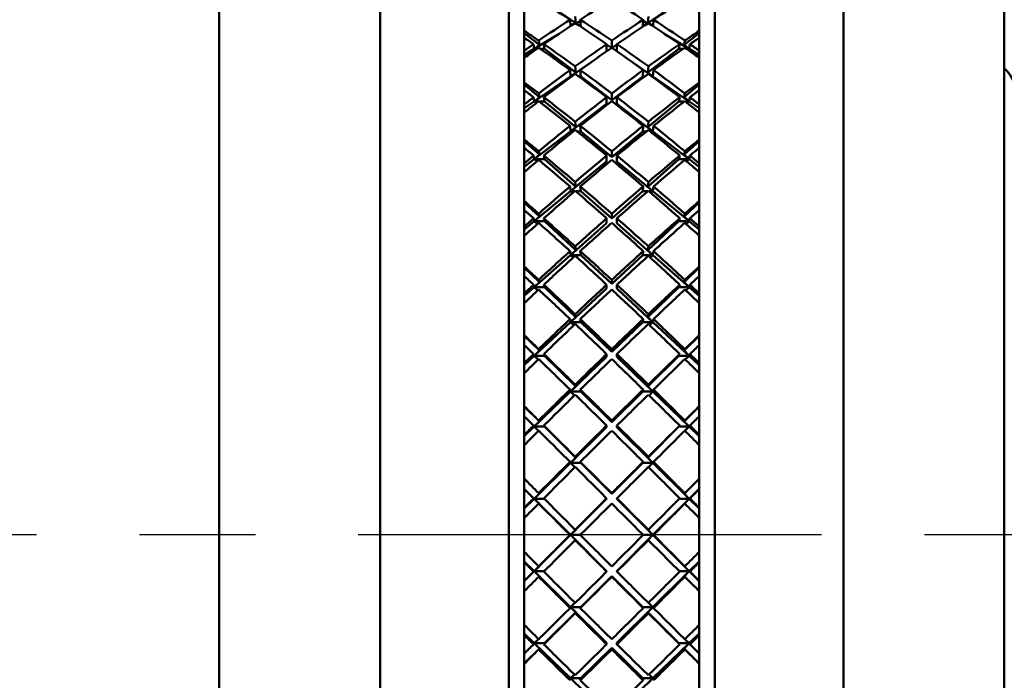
# Model space of a CAD drawing. Header units: inches. Extents: x 0.1 to 33.9, y 0.6 to 21.4.
# Tile 47 of 82: x 11.921 to 12.877, y 15.253 to 15.894. Entities that reach past the tile are written whole.
import ezdxf

# ---------------------------------------------------------------- set-up
doc = ezdxf.new("R2010")
doc.units = ezdxf.units.IN
doc.header["$MEASUREMENT"] = 0
doc.linetypes.add('CHAIN', pattern=[0.7087, 0.4724, -0.0591, 0.1181, -0.0591])
for name, color, linetype, lineweight in [('Centerline (ANSI)', 7, 'Continuous', 25), ('Dimension (ANSI)', 7, 'Continuous', 25), ('Visible (ANSI)', 7, 'Continuous', 50)]:
    doc.layers.add(name, color=color, linetype=linetype, lineweight=lineweight)
doc.styles.add('Note Text (ANSI)', font='tahoma.ttf')
doc.dimstyles.new('Default (ANSI)', dxfattribs={"dimtxt": 0.12, "dimasz": 0.098425, "dimexe": 0.125, "dimexo": 0.0625, "dimgap": 0.031496, "dimtad": 0, "dimtih": 1, "dimtoh": 1, "dimrnd": 1e-08, "dimzin": 4, "dimdsep": 46, "dimtxsty": 'Note Text (ANSI)', "dimcen": 0.09, "dimdle": 0.393701, "dimclrd": 256, "dimclre": 256, "dimclrt": 256, "dimadec": 0, "dimazin": 1, "dimtfac": 1, "dimtofl": 0, "dimtmove": 0, "dimatfit": 3, "dimfxl": 1, "dimtolj": 1, "dimtzin": 4, "dimlwd": -1, "dimlwe": -1, "dimarcsym": 0})

# ---------------------------------------------------------------- blocks, each defined once
blk = doc.blocks.new('*D10')
at = {"layer": 'Defpoints', "color": 0, "transparency": 16777216}
for p in [(16.99802, 15.3938), (5.23369, 15.25066), (16.99802, 12.40167)]:
    blk.add_point(p, dxfattribs=at)
at = {"layer": 'Dimension (ANSI)', "transparency": 16777216}
for p, q in [((16.99802, 15.3313), (16.99802, 12.27667)), ((5.23369, 15.18816), (5.23369, 12.27667)), ((5.33212, 12.40167), (10.89098, 12.40167)), ((16.89959, 12.40167), (11.34073, 12.40167))]:
    blk.add_line(p, q, dxfattribs=at)
for points in [[(5.33212, 12.41808), (5.33212, 12.38527), (5.23369, 12.40167)], [(16.89959, 12.41808), (16.89959, 12.38527), (16.99802, 12.40167)]]:
    blk.add_solid(points, dxfattribs=at)
at = {"layer": 'Dimension (ANSI)', "transparency": 16777216, "insert": (10.92248, 12.46405), "char_height": 0.12, "attachment_point": 1, "style": 'Note Text (ANSI)'}
blk.add_mtext('\\A1;11.76', dxfattribs=at)
blk = doc.blocks.new('*D12')
at = {"layer": 'Defpoints', "color": 0, "transparency": 16777216}
for p in [(18.03638, 15.3938), (18.43008, 15.3938), (8.03157, 13.06672)]:
    blk.add_point(p, dxfattribs=at)
at = {"layer": 'Dimension (ANSI)', "transparency": 16777216}
for p, q in [((18.09888, 15.3938), (18.55508, 15.3938)), ((18.43008, 15.29537), (18.43008, 14.32425)), ((18.43008, 13.16514), (18.43008, 14.13626)), ((8.09407, 13.06672), (18.55508, 13.06672))]:
    blk.add_line(p, q, dxfattribs=at)
for points in [[(18.41368, 15.29537), (18.44649, 15.29537), (18.43008, 15.3938)], [(18.41368, 13.16514), (18.44649, 13.16514), (18.43008, 13.06672)]]:
    blk.add_solid(points, dxfattribs=at)
at = {"layer": 'Dimension (ANSI)', "transparency": 16777216, "insert": (18.27901, 14.29276), "char_height": 0.12, "attachment_point": 1, "style": 'Note Text (ANSI)'}
blk.add_mtext('\\A1;2.33', dxfattribs=at)
blk = doc.blocks.new('*D13')
at = {"layer": 'Defpoints', "color": 0, "transparency": 16777216}
for p in [(9.13837, 20.50599), (18.03638, 15.3938), (18.43008, 15.3938)]:
    blk.add_point(p, dxfattribs=at)
at = {"layer": 'Dimension (ANSI)', "transparency": 16777216}
for p, q in [((9.20087, 20.50599), (18.55508, 20.50599)), ((18.43008, 20.40757), (18.43008, 18.04284)), ((18.43008, 15.49222), (18.43008, 17.85695)), ((18.09888, 15.3938), (18.55508, 15.3938))]:
    blk.add_line(p, q, dxfattribs=at)
for points in [[(18.41368, 20.40757), (18.44649, 20.40757), (18.43008, 20.50599)], [(18.41368, 15.49222), (18.44649, 15.49222), (18.43008, 15.3938)]]:
    blk.add_solid(points, dxfattribs=at)
at = {"layer": 'Dimension (ANSI)', "transparency": 16777216, "insert": (18.28163, 18.01135), "char_height": 0.12, "attachment_point": 1, "style": 'Note Text (ANSI)'}
blk.add_mtext('\\A1;5.11', dxfattribs=at)

msp = doc.modelspace()

# ---------------------------------------------------------------- linework, layer by layer
at = {"layer": 'Centerline (ANSI)', "linetype": 'CHAIN', "ltscale": 0.952448}
msp.add_line((18.03638, 15.3938), (11.122, 15.3938), dxfattribs=at)
at = {"layer": 'Visible (ANSI)'}
for p, q in [((12.11439, 15.21128), (12.11439, 16.0313)), ((12.27064, 15.21509), (12.27064, 16.0313)), ((12.39564, 15.21814), (12.39564, 16.03505)), ((12.59564, 16.03505), (12.59564, 15.173)), ((12.72064, 15.17605), (12.72064, 16.0313)), ((12.87689, 15.9513), (12.87689, 14.8363)), ((12.41064, 15.9044), (12.41064, 15.88322)), ((12.43036, 15.91131), (12.46059, 15.89052)), ((12.53069, 15.89052), (12.56092, 15.91131)), ((12.58064, 15.88322), (12.58064, 15.9044)), ((12.45511, 15.89397), (12.45556, 15.88772)), ((12.46059, 15.89052), (12.46011, 15.89719)), ((12.46511, 15.89397), (12.4656, 15.88711)), ((12.52568, 15.88711), (12.52617, 15.89397)), ((12.53117, 15.89719), (12.53069, 15.89052)), ((12.53572, 15.88772), (12.53617, 15.89397)), ((12.4605, 15.89046), (12.46059, 15.89052)), ((12.46084, 15.89024), (12.46519, 15.89287)), ((12.52609, 15.89287), (12.53044, 15.89024)), ((12.53069, 15.89052), (12.53078, 15.89046)), ((12.41064, 15.88322), (12.41064, 15.87645)), ((12.41064, 15.88077), (12.4253, 15.86959)), ((12.41064, 15.87645), (12.41064, 15.86392)), ((12.42036, 15.86574), (12.44459, 15.8804)), ((12.54669, 15.8804), (12.57092, 15.86574)), ((12.56598, 15.86959), (12.58064, 15.88077)), ((12.58064, 15.87645), (12.58064, 15.88322)), ((12.58064, 15.86392), (12.58064, 15.87645)), ((12.41064, 15.85986), (12.42036, 15.86574)), ((12.41969, 15.87023), (12.42036, 15.86574)), ((12.42036, 15.86574), (12.4253, 15.86959)), ((12.42036, 15.86574), (12.42188, 15.86479)), ((12.42323, 15.86574), (12.42036, 15.86574)), ((12.4253, 15.86959), (12.42469, 15.87368)), ((12.43036, 15.86574), (12.42615, 15.86574)), ((12.42969, 15.87023), (12.43036, 15.86574)), ((12.43036, 15.86574), (12.46059, 15.8427)), ((12.49064, 15.87023), (12.49064, 15.8633)), ((12.49064, 15.86985), (12.49537, 15.86659)), ((12.49564, 15.87366), (12.49564, 15.86678)), ((12.49591, 15.86659), (12.50064, 15.86985)), ((12.50064, 15.8633), (12.50064, 15.87023)), ((12.53069, 15.8427), (12.56092, 15.86574)), ((12.56092, 15.86574), (12.56159, 15.87023)), ((12.56513, 15.86574), (12.56092, 15.86574)), ((12.56659, 15.87368), (12.56598, 15.86959)), ((12.56598, 15.86959), (12.57092, 15.86574)), ((12.57092, 15.86574), (12.56805, 15.86574)), ((12.5694, 15.86479), (12.57092, 15.86574)), ((12.57092, 15.86574), (12.57159, 15.87023)), ((12.57092, 15.86574), (12.58064, 15.85986)), ((12.41064, 15.86392), (12.41064, 15.85683)), ((12.41064, 15.85683), (12.41064, 15.83309)), ((12.58064, 15.85683), (12.58064, 15.86392)), ((12.58064, 15.83309), (12.58064, 15.85683)), ((12.4556, 15.83888), (12.47433, 15.85176)), ((12.46059, 15.8427), (12.46011, 15.84872)), ((12.51695, 15.85176), (12.53568, 15.83888)), ((12.53117, 15.84872), (12.53069, 15.8427)), ((12.42036, 15.81464), (12.4556, 15.83888)), ((12.45511, 15.8451), (12.4556, 15.83888)), ((12.4556, 15.83888), (12.46059, 15.8427)), ((12.4556, 15.83888), (12.45612, 15.83852)), ((12.45661, 15.83888), (12.4556, 15.83888)), ((12.4656, 15.83888), (12.46362, 15.83888)), ((12.46511, 15.8451), (12.4656, 15.83888)), ((12.4656, 15.83888), (12.49564, 15.81598)), ((12.49564, 15.81598), (12.52568, 15.83888)), ((12.52568, 15.83888), (12.52617, 15.8451)), ((12.52766, 15.83888), (12.52568, 15.83888)), ((12.53069, 15.8427), (12.53568, 15.83888)), ((12.53568, 15.83888), (12.53467, 15.83888)), ((12.53516, 15.83852), (12.53568, 15.83888)), ((12.53568, 15.83888), (12.53617, 15.8451)), ((12.53568, 15.83888), (12.57092, 15.81464)), ((12.41064, 15.83309), (12.41064, 15.82554)), ((12.41064, 15.83096), (12.4253, 15.81883)), ((12.56598, 15.81883), (12.58064, 15.83096)), ((12.58064, 15.82554), (12.58064, 15.83309)), ((12.41064, 15.82554), (12.41064, 15.81166)), ((12.41969, 15.81864), (12.42036, 15.81464)), ((12.42036, 15.81464), (12.4253, 15.81883)), ((12.4253, 15.81883), (12.42469, 15.82247)), ((12.42969, 15.81864), (12.43036, 15.81464)), ((12.49064, 15.81864), (12.49064, 15.81217)), ((12.49564, 15.82244), (12.49564, 15.81598)), ((12.50064, 15.81217), (12.50064, 15.81864)), ((12.56092, 15.81464), (12.56159, 15.81864)), ((12.56659, 15.82247), (12.56598, 15.81883)), ((12.56598, 15.81883), (12.57092, 15.81464)), ((12.57092, 15.81464), (12.57159, 15.81864)), ((12.58064, 15.81166), (12.58064, 15.82554)), ((12.41064, 15.80796), (12.42036, 15.81464)), ((12.41064, 15.81166), (12.41064, 15.80384)), ((12.42036, 15.81464), (12.42252, 15.81312)), ((12.42448, 15.81464), (12.42036, 15.81464)), ((12.43036, 15.81464), (12.4249, 15.81464)), ((12.43036, 15.81464), (12.46059, 15.78962)), ((12.4556, 15.78547), (12.49064, 15.81217)), ((12.50064, 15.81217), (12.53568, 15.78547)), ((12.53069, 15.78962), (12.56092, 15.81464)), ((12.56638, 15.81464), (12.56092, 15.81464)), ((12.57092, 15.81464), (12.5668, 15.81464)), ((12.56876, 15.81312), (12.57092, 15.81464)), ((12.57092, 15.81464), (12.58064, 15.80796)), ((12.58064, 15.80384), (12.58064, 15.81166)), ((12.41064, 15.80384), (12.41064, 15.7778)), ((12.58064, 15.7778), (12.58064, 15.80384)), ((12.45511, 15.79094), (12.4556, 15.78547)), ((12.4556, 15.78547), (12.46059, 15.78962)), ((12.46059, 15.78962), (12.46011, 15.79492)), ((12.46511, 15.79094), (12.4656, 15.78547)), ((12.52568, 15.78547), (12.52617, 15.79094)), ((12.53117, 15.79492), (12.53069, 15.78962)), ((12.53069, 15.78962), (12.53568, 15.78547)), ((12.53568, 15.78547), (12.53617, 15.79094)), ((12.42036, 15.7586), (12.4556, 15.78547)), ((12.4556, 15.78547), (12.45697, 15.78442)), ((12.45827, 15.78547), (12.4556, 15.78547)), ((12.4656, 15.78547), (12.46196, 15.78547)), ((12.4656, 15.78547), (12.49564, 15.7606)), ((12.49564, 15.7606), (12.52568, 15.78547)), ((12.52932, 15.78547), (12.52568, 15.78547)), ((12.53568, 15.78547), (12.53301, 15.78547)), ((12.53431, 15.78442), (12.53568, 15.78547)), ((12.53568, 15.78547), (12.57092, 15.7586)), ((12.41064, 15.7778), (12.41064, 15.76958)), ((12.41064, 15.77602), (12.4253, 15.76307)), ((12.41064, 15.76958), (12.41064, 15.7545)), ((12.56598, 15.76307), (12.58064, 15.77602)), ((12.58064, 15.76958), (12.58064, 15.7778)), ((12.58064, 15.7545), (12.58064, 15.76958)), ((12.41969, 15.76208), (12.42036, 15.7586)), ((12.42036, 15.7586), (12.4253, 15.76307)), ((12.4253, 15.76307), (12.42469, 15.76623)), ((12.42969, 15.76208), (12.43036, 15.7586)), ((12.49064, 15.76208), (12.49064, 15.75646)), ((12.49564, 15.7662), (12.49564, 15.7606)), ((12.50064, 15.75646), (12.50064, 15.76208)), ((12.56092, 15.7586), (12.56159, 15.76208)), ((12.56659, 15.76623), (12.56598, 15.76307)), ((12.56598, 15.76307), (12.57092, 15.7586)), ((12.57092, 15.7586), (12.57159, 15.76208)), ((12.41064, 15.7512), (12.42036, 15.7586)), ((12.41064, 15.7545), (12.41064, 15.74604)), ((12.42036, 15.7586), (12.42303, 15.75651)), ((12.43036, 15.7586), (12.42036, 15.7586)), ((12.43036, 15.7586), (12.46059, 15.73189)), ((12.4556, 15.72746), (12.49064, 15.75646)), ((12.50064, 15.75646), (12.53568, 15.72746)), ((12.53069, 15.73189), (12.56092, 15.7586)), ((12.57092, 15.7586), (12.56092, 15.7586)), ((12.56825, 15.75651), (12.57092, 15.7586)), ((12.57092, 15.7586), (12.58064, 15.7512)), ((12.58064, 15.74604), (12.58064, 15.7545)), ((12.41064, 15.74604), (12.41064, 15.71801)), ((12.58064, 15.71801), (12.58064, 15.74604)), ((12.45511, 15.73213), (12.4556, 15.72746)), ((12.4556, 15.72746), (12.46059, 15.73189)), ((12.46059, 15.73189), (12.46011, 15.73641)), ((12.46511, 15.73213), (12.4656, 15.72746)), ((12.52568, 15.72746), (12.52617, 15.73213)), ((12.53117, 15.73641), (12.53069, 15.73189)), ((12.53069, 15.73189), (12.53568, 15.72746)), ((12.53568, 15.72746), (12.53617, 15.73213)), ((12.42036, 15.69829), (12.4556, 15.72746)), ((12.4556, 15.72746), (12.45768, 15.72573)), ((12.45969, 15.72746), (12.4556, 15.72746)), ((12.4656, 15.72746), (12.46054, 15.72746)), ((12.4656, 15.72746), (12.49564, 15.70092)), ((12.49564, 15.70092), (12.52568, 15.72746)), ((12.53074, 15.72746), (12.52568, 15.72746)), ((12.53568, 15.72746), (12.53159, 15.72746)), ((12.5336, 15.72573), (12.53568, 15.72746)), ((12.53568, 15.72746), (12.57092, 15.69829)), ((12.41064, 15.71801), (12.41064, 15.70921)), ((12.41064, 15.71661), (12.4253, 15.70299)), ((12.56598, 15.70299), (12.58064, 15.71661)), ((12.58064, 15.70921), (12.58064, 15.71801)), ((12.41064, 15.70921), (12.41064, 15.69311)), ((12.42036, 15.69829), (12.4253, 15.70299)), ((12.4253, 15.70299), (12.42469, 15.70562)), ((12.49564, 15.7056), (12.49564, 15.70092)), ((12.56659, 15.70562), (12.56598, 15.70299)), ((12.56598, 15.70299), (12.57092, 15.69829)), ((12.58064, 15.69311), (12.58064, 15.70921)), ((12.41064, 15.69025), (12.42036, 15.69829)), ((12.41064, 15.69311), (12.41064, 15.6841)), ((12.41969, 15.70119), (12.42036, 15.69829)), ((12.42036, 15.69829), (12.42347, 15.69565)), ((12.43036, 15.69829), (12.42036, 15.69829)), ((12.42969, 15.70119), (12.43036, 15.69829)), ((12.43036, 15.69829), (12.46059, 15.67021)), ((12.4556, 15.66555), (12.49064, 15.69651)), ((12.49064, 15.70119), (12.49064, 15.69651)), ((12.50064, 15.69651), (12.50064, 15.70119)), ((12.50064, 15.69651), (12.53568, 15.66555)), ((12.53069, 15.67021), (12.56092, 15.69829)), ((12.56092, 15.69829), (12.56159, 15.70119)), ((12.57092, 15.69829), (12.56092, 15.69829)), ((12.56781, 15.69565), (12.57092, 15.69829)), ((12.57092, 15.69829), (12.57159, 15.70119)), ((12.57092, 15.69829), (12.58064, 15.69025)), ((12.58064, 15.6841), (12.58064, 15.69311)), ((12.41064, 15.6841), (12.41064, 15.65442)), ((12.58064, 15.65442), (12.58064, 15.6841)), ((12.46059, 15.67021), (12.46011, 15.67389)), ((12.53117, 15.67389), (12.53069, 15.67021)), ((12.42036, 15.63441), (12.4556, 15.66555)), ((12.45511, 15.66935), (12.4556, 15.66555)), ((12.4556, 15.66555), (12.46059, 15.67021)), ((12.4556, 15.66555), (12.4583, 15.66315)), ((12.4656, 15.66555), (12.4556, 15.66555)), ((12.46511, 15.66935), (12.4656, 15.66555)), ((12.4656, 15.66555), (12.49564, 15.63764)), ((12.49564, 15.63764), (12.52568, 15.66555)), ((12.52568, 15.66555), (12.52617, 15.66935)), ((12.53568, 15.66555), (12.52568, 15.66555)), ((12.53069, 15.67021), (12.53568, 15.66555)), ((12.53298, 15.66315), (12.53568, 15.66555)), ((12.53568, 15.66555), (12.53617, 15.66935)), ((12.53568, 15.66555), (12.57092, 15.63441)), ((12.41064, 15.65442), (12.41064, 15.64514)), ((12.58064, 15.64514), (12.58064, 15.65442)), ((12.41064, 15.65341), (12.4253, 15.63928)), ((12.41064, 15.64514), (12.41064, 15.62822)), ((12.56598, 15.63928), (12.58064, 15.65341)), ((12.58064, 15.62822), (12.58064, 15.64514)), ((12.41969, 15.6367), (12.42036, 15.63441)), ((12.42036, 15.63441), (12.4253, 15.63928)), ((12.4253, 15.63928), (12.42469, 15.64137)), ((12.42969, 15.6367), (12.43036, 15.63441)), ((12.49064, 15.6367), (12.49064, 15.633)), ((12.49564, 15.64134), (12.49564, 15.63764)), ((12.50064, 15.633), (12.50064, 15.6367)), ((12.56092, 15.63441), (12.56159, 15.6367)), ((12.56659, 15.64137), (12.56598, 15.63928)), ((12.56598, 15.63928), (12.57092, 15.63441)), ((12.57092, 15.63441), (12.57159, 15.6367)), ((12.41064, 15.62583), (12.42036, 15.63441)), ((12.41064, 15.62822), (12.41064, 15.61877)), ((12.42036, 15.63441), (12.42386, 15.63124)), ((12.43036, 15.63441), (12.42036, 15.63441)), ((12.43036, 15.63441), (12.46059, 15.60528)), ((12.4556, 15.60045), (12.49064, 15.633)), ((12.50064, 15.633), (12.53568, 15.60045)), ((12.53069, 15.60528), (12.56092, 15.63441)), ((12.57092, 15.63441), (12.56092, 15.63441)), ((12.56742, 15.63124), (12.57092, 15.63441)), ((12.57092, 15.63441), (12.58064, 15.62583)), ((12.58064, 15.61877), (12.58064, 15.62822)), ((12.41064, 15.61877), (12.41064, 15.58778)), ((12.58064, 15.58778), (12.58064, 15.61877)), ((12.46059, 15.60528), (12.46011, 15.60808)), ((12.53117, 15.60808), (12.53069, 15.60528)), ((12.42036, 15.56771), (12.4556, 15.60045)), ((12.45511, 15.60334), (12.4556, 15.60045)), ((12.4556, 15.60045), (12.46059, 15.60528)), ((12.4556, 15.60045), (12.45886, 15.5974)), ((12.4656, 15.60045), (12.4556, 15.60045)), ((12.46511, 15.60334), (12.4656, 15.60045)), ((12.4656, 15.60045), (12.49564, 15.57151)), ((12.49564, 15.57151), (12.52568, 15.60045)), ((12.52568, 15.60045), (12.52617, 15.60334)), ((12.53568, 15.60045), (12.52568, 15.60045)), ((12.53069, 15.60528), (12.53568, 15.60045)), ((12.53242, 15.5974), (12.53568, 15.60045)), ((12.53568, 15.60045), (12.53617, 15.60334)), ((12.53568, 15.60045), (12.57092, 15.56771)), ((12.41064, 15.58778), (12.41064, 15.57812)), ((12.58064, 15.57812), (12.58064, 15.58778)), ((12.41064, 15.58716), (12.4253, 15.5727)), ((12.41064, 15.57812), (12.41064, 15.56057)), ((12.56598, 15.5727), (12.58064, 15.58716)), ((12.58064, 15.56057), (12.58064, 15.57812)), ((12.41969, 15.56936), (12.42036, 15.56771)), ((12.42036, 15.56771), (12.4253, 15.5727)), ((12.4253, 15.5727), (12.42469, 15.5742)), ((12.42969, 15.56936), (12.43036, 15.56771)), ((12.49064, 15.56936), (12.49064, 15.56669)), ((12.49564, 15.57418), (12.49564, 15.57151)), ((12.50064, 15.56669), (12.50064, 15.56936)), ((12.56092, 15.56771), (12.56159, 15.56936)), ((12.56659, 15.5742), (12.56598, 15.5727)), ((12.56598, 15.5727), (12.57092, 15.56771)), ((12.57092, 15.56771), (12.57159, 15.56936)), ((12.41064, 15.55868), (12.42036, 15.56771)), ((12.41064, 15.56057), (12.41064, 15.5508)), ((12.42036, 15.56771), (12.42421, 15.56404)), ((12.43036, 15.56771), (12.42036, 15.56771)), ((12.43036, 15.56771), (12.46059, 15.53787)), ((12.4556, 15.53293), (12.49064, 15.56669)), ((12.50064, 15.56669), (12.53568, 15.53293)), ((12.53069, 15.53787), (12.56092, 15.56771)), ((12.57092, 15.56771), (12.56092, 15.56771)), ((12.56707, 15.56404), (12.57092, 15.56771)), ((12.57092, 15.56771), (12.58064, 15.55868)), ((12.58064, 15.5508), (12.58064, 15.56057)), ((12.41064, 15.5508), (12.41064, 15.51886)), ((12.58064, 15.51886), (12.58064, 15.5508)), ((12.46059, 15.53787), (12.46011, 15.53976)), ((12.53117, 15.53976), (12.53069, 15.53787)), ((12.42036, 15.49897), (12.4556, 15.53293)), ((12.45511, 15.53487), (12.4556, 15.53293)), ((12.4556, 15.53293), (12.46059, 15.53787)), ((12.4556, 15.53293), (12.45938, 15.52926)), ((12.4656, 15.53293), (12.4556, 15.53293)), ((12.46511, 15.53487), (12.4656, 15.53293)), ((12.4656, 15.53293), (12.49564, 15.50328)), ((12.49564, 15.50328), (12.52568, 15.53293)), ((12.52568, 15.53293), (12.52617, 15.53487)), ((12.53568, 15.53293), (12.52568, 15.53293)), ((12.53069, 15.53787), (12.53568, 15.53293)), ((12.5319, 15.52926), (12.53568, 15.53293)), ((12.53568, 15.53293), (12.53617, 15.53487)), ((12.53568, 15.53293), (12.57092, 15.49897)), ((12.41064, 15.51886), (12.41064, 15.50894)), ((12.41064, 15.51865), (12.4253, 15.50402)), ((12.56598, 15.50402), (12.58064, 15.51865)), ((12.58064, 15.50894), (12.58064, 15.51886)), ((12.41064, 15.50894), (12.41064, 15.49097)), ((12.42036, 15.49897), (12.4253, 15.50402)), ((12.4253, 15.50402), (12.42469, 15.50493)), ((12.49564, 15.5049), (12.49564, 15.50328)), ((12.56659, 15.50493), (12.56598, 15.50402)), ((12.56598, 15.50402), (12.57092, 15.49897)), ((12.58064, 15.49097), (12.58064, 15.50894)), ((12.41064, 15.4896), (12.42036, 15.49897)), ((12.41969, 15.49997), (12.42036, 15.49897)), ((12.42036, 15.49897), (12.42453, 15.49484)), ((12.43036, 15.49897), (12.42036, 15.49897)), ((12.42969, 15.49997), (12.43036, 15.49897)), ((12.43036, 15.49897), (12.46059, 15.46878)), ((12.4556, 15.46377), (12.49064, 15.49835)), ((12.49064, 15.49997), (12.49064, 15.49835)), ((12.50064, 15.49835), (12.50064, 15.49997)), ((12.50064, 15.49835), (12.53568, 15.46377)), ((12.53069, 15.46878), (12.56092, 15.49897)), ((12.56092, 15.49897), (12.56159, 15.49997)), ((12.57092, 15.49897), (12.56092, 15.49897)), ((12.56675, 15.49484), (12.57092, 15.49897)), ((12.57092, 15.49897), (12.57159, 15.49997)), ((12.57092, 15.49897), (12.58064, 15.4896)), ((12.41064, 15.49097), (12.41064, 15.48098)), ((12.58064, 15.48098), (12.58064, 15.49097)), ((12.41064, 15.48098), (12.41064, 15.44847)), ((12.58064, 15.44847), (12.58064, 15.48098)), ((12.42036, 15.42899), (12.4556, 15.46377)), ((12.45511, 15.46475), (12.4556, 15.46377)), ((12.4556, 15.46377), (12.46059, 15.46878)), ((12.4556, 15.46377), (12.45987, 15.45953)), ((12.4656, 15.46377), (12.4556, 15.46377)), ((12.46059, 15.46878), (12.46011, 15.46973)), ((12.46511, 15.46475), (12.4656, 15.46377)), ((12.4656, 15.46377), (12.49564, 15.43378)), ((12.49564, 15.43378), (12.52568, 15.46377)), ((12.52568, 15.46377), (12.52617, 15.46475)), ((12.53568, 15.46377), (12.52568, 15.46377)), ((12.53117, 15.46973), (12.53069, 15.46878)), ((12.53069, 15.46878), (12.53568, 15.46377)), ((12.53141, 15.45953), (12.53568, 15.46377)), ((12.53568, 15.46377), (12.53617, 15.46475)), ((12.53568, 15.46377), (12.57092, 15.42899)), ((12.41064, 15.44847), (12.41064, 15.43842)), ((12.58064, 15.43842), (12.58064, 15.44847)), ((12.42036, 15.42899), (12.41064, 15.43869)), ((12.41064, 15.43842), (12.41064, 15.42023)), ((12.58064, 15.43869), (12.57092, 15.42899)), ((12.58064, 15.42023), (12.58064, 15.43842)), ((12.41064, 15.4194), (12.42036, 15.42899)), ((12.41969, 15.42933), (12.42036, 15.42899)), ((12.42036, 15.42899), (12.4253, 15.43404)), ((12.4556, 15.3938), (12.42036, 15.42899)), ((12.42036, 15.42899), (12.4253, 15.424)), ((12.43002, 15.42899), (12.42036, 15.42899)), ((12.4253, 15.43404), (12.42469, 15.43435)), ((12.4556, 15.3938), (12.49064, 15.42878)), ((12.49064, 15.42933), (12.49064, 15.42878)), ((12.49564, 15.43432), (12.49564, 15.43378)), ((12.50064, 15.42878), (12.50064, 15.42933)), ((12.50064, 15.42878), (12.53568, 15.3938)), ((12.57092, 15.42899), (12.53568, 15.3938)), ((12.57092, 15.42899), (12.56126, 15.42899)), ((12.56659, 15.43435), (12.56598, 15.43404)), ((12.56598, 15.43404), (12.57092, 15.42899)), ((12.56598, 15.424), (12.57092, 15.42899)), ((12.57092, 15.42899), (12.57159, 15.42933)), ((12.57092, 15.42899), (12.58064, 15.4194)), ((12.41064, 15.42023), (12.41064, 15.41015)), ((12.4253, 15.424), (12.42469, 15.4243)), ((12.56659, 15.4243), (12.56598, 15.424)), ((12.58064, 15.41015), (12.58064, 15.42023)), ((12.41064, 15.41015), (12.41064, 15.37745)), ((12.58064, 15.37745), (12.58064, 15.41015)), ((12.4556, 15.3938), (12.46059, 15.3988)), ((12.46059, 15.3988), (12.46011, 15.3988)), ((12.53117, 15.3988), (12.53069, 15.3988)), ((12.53069, 15.3988), (12.53568, 15.3938)), ((12.42036, 15.3586), (12.4556, 15.3938)), ((12.45511, 15.3938), (12.4556, 15.3938)), ((12.49064, 15.35881), (12.4556, 15.3938)), ((12.4556, 15.3938), (12.46059, 15.38879)), ((12.46511, 15.3938), (12.4556, 15.3938)), ((12.46059, 15.38879), (12.46011, 15.38879)), ((12.53568, 15.3938), (12.50064, 15.35881)), ((12.53568, 15.3938), (12.52617, 15.3938)), ((12.53069, 15.38879), (12.53568, 15.3938)), ((12.53117, 15.38879), (12.53069, 15.38879)), ((12.53568, 15.3938), (12.53617, 15.3938)), ((12.53568, 15.3938), (12.57092, 15.3586)), ((12.41064, 15.37745), (12.41064, 15.36737)), ((12.58064, 15.36737), (12.58064, 15.37745)), ((12.42036, 15.3586), (12.41064, 15.36819)), ((12.58064, 15.36819), (12.57092, 15.3586)), ((12.41064, 15.36737), (12.41064, 15.34918)), ((12.41064, 15.3489), (12.42036, 15.3586)), ((12.41969, 15.35827), (12.42036, 15.3586)), ((12.42036, 15.3586), (12.4253, 15.3636)), ((12.4556, 15.32382), (12.42036, 15.3586)), ((12.42036, 15.3586), (12.4253, 15.35355)), ((12.43002, 15.3586), (12.42036, 15.3586)), ((12.4253, 15.3636), (12.42469, 15.36329)), ((12.49064, 15.35827), (12.49064, 15.35881)), ((12.50064, 15.35881), (12.50064, 15.35827)), ((12.57092, 15.3586), (12.53568, 15.32382)), ((12.57092, 15.3586), (12.56126, 15.3586)), ((12.56598, 15.3636), (12.57092, 15.3586)), ((12.56659, 15.36329), (12.56598, 15.3636)), ((12.56598, 15.35355), (12.57092, 15.3586)), ((12.57092, 15.3586), (12.57159, 15.35827)), ((12.57092, 15.3586), (12.58064, 15.3489)), ((12.58064, 15.34918), (12.58064, 15.36737)), ((12.41064, 15.34918), (12.41064, 15.33912)), ((12.4253, 15.35355), (12.42469, 15.35325)), ((12.49564, 15.35382), (12.4656, 15.32382)), ((12.49564, 15.35328), (12.49564, 15.35382)), ((12.52568, 15.32382), (12.49564, 15.35382)), ((12.56659, 15.35325), (12.56598, 15.35355)), ((12.58064, 15.33912), (12.58064, 15.34918)), ((12.41064, 15.33912), (12.41064, 15.30661)), ((12.58064, 15.30661), (12.58064, 15.33912)), ((12.45511, 15.32284), (12.4556, 15.32382)), ((12.4556, 15.32382), (12.45987, 15.32806)), ((12.49064, 15.28925), (12.4556, 15.32382)), ((12.4556, 15.32382), (12.46059, 15.31882)), ((12.4656, 15.32382), (12.4556, 15.32382)), ((12.46511, 15.32284), (12.4656, 15.32382)), ((12.53568, 15.32382), (12.50064, 15.28925)), ((12.53568, 15.32382), (12.52568, 15.32382)), ((12.52568, 15.32382), (12.52617, 15.32284)), ((12.53069, 15.31882), (12.53568, 15.32382)), ((12.53141, 15.32806), (12.53568, 15.32382)), ((12.53568, 15.32382), (12.53617, 15.32284)), ((12.46059, 15.31882), (12.43036, 15.28863)), ((12.46059, 15.31882), (12.46011, 15.31787)), ((12.56092, 15.28863), (12.53069, 15.31882)), ((12.53117, 15.31787), (12.53069, 15.31882)), ((12.41064, 15.30661), (12.41064, 15.29663)), ((12.58064, 15.29663), (12.58064, 15.30661)), ((12.42036, 15.28863), (12.41064, 15.29799)), ((12.41064, 15.29663), (12.41064, 15.27865)), ((12.42036, 15.28863), (12.42453, 15.29275)), ((12.56675, 15.29275), (12.57092, 15.28863)), ((12.58064, 15.29799), (12.57092, 15.28863)), ((12.58064, 15.27865), (12.58064, 15.29663)), ((12.4253, 15.28358), (12.41064, 15.26894)), ((12.41969, 15.28763), (12.42036, 15.28863)), ((12.4556, 15.25467), (12.42036, 15.28863)), ((12.42036, 15.28863), (12.4253, 15.28358)), ((12.43036, 15.28863), (12.42036, 15.28863)), ((12.4253, 15.28358), (12.42469, 15.28267)), ((12.42969, 15.28763), (12.43036, 15.28863)), ((12.49564, 15.28431), (12.4656, 15.25467)), ((12.49064, 15.28763), (12.49064, 15.28925)), ((12.49564, 15.2827), (12.49564, 15.28431)), ((12.52568, 15.25467), (12.49564, 15.28431)), ((12.50064, 15.28925), (12.50064, 15.28763)), ((12.57092, 15.28863), (12.53568, 15.25467)), ((12.56092, 15.28863), (12.56159, 15.28763)), ((12.57092, 15.28863), (12.56092, 15.28863)), ((12.56598, 15.28358), (12.57092, 15.28863)), ((12.58064, 15.26894), (12.56598, 15.28358)), ((12.56659, 15.28267), (12.56598, 15.28358)), ((12.57092, 15.28863), (12.57159, 15.28763)), ((12.41064, 15.27865), (12.41064, 15.26874)), ((12.58064, 15.26874), (12.58064, 15.27865)), ((12.41064, 15.26874), (12.41064, 15.2368)), ((12.58064, 15.2368), (12.58064, 15.26874)), ((12.45511, 15.25272), (12.4556, 15.25467)), ((12.4556, 15.25467), (12.45938, 15.25833)), ((12.49064, 15.22091), (12.4556, 15.25467)), ((12.4556, 15.25467), (12.46059, 15.24972)), ((12.4656, 15.25467), (12.4556, 15.25467)), ((12.46511, 15.25272), (12.4656, 15.25467)), ((12.53568, 15.25467), (12.50064, 15.22091)), ((12.53568, 15.25467), (12.52568, 15.25467)), ((12.52568, 15.25467), (12.52617, 15.25272)), ((12.53069, 15.24972), (12.53568, 15.25467)), ((12.5319, 15.25833), (12.53568, 15.25467)), ((12.53568, 15.25467), (12.53617, 15.25272))]:
    msp.add_line(p, q, dxfattribs=at)
msp.add_arc((12.84939, 15.81787), 0.04, 0, 46.56746, dxfattribs=at)
for centre, major_axis, ratio, start_param, end_param in [((12.49064, 15.3938), (0.60284, -0.60284), 0.430169, 2.031202, 2.077703), ((12.50064, 15.3938), (0.58792, 0.58792), 0.495954, 1.11801, 1.164556), ((12.49064, 15.3938), (0.58792, -0.58792), 0.495954, 1.977037, 2.023583), ((12.50064, 15.3938), (0.60284, 0.60284), 0.430169, 1.063889, 1.110391), ((12.49064, 15.3938), (-0.58792, -0.58792), 0.495954, 4.306149, 4.35265), ((12.50064, 15.3938), (-0.60284, 0.60284), 0.430169, 5.126249, 5.172795), ((12.49064, 15.3938), (-0.60284, -0.60284), 0.430169, 4.251983, 4.298529), ((12.50064, 15.3938), (-0.58792, 0.58792), 0.495954, 5.072128, 5.118629), ((12.50064, 15.3938), (0.58792, 0.58792), 0.495954, 1.172186, 1.218721), ((12.49064, 15.3938), (0.60284, -0.60284), 0.430169, 1.977037, 2.023572), ((12.50064, 15.3938), (0.60284, 0.60284), 0.430169, 1.118021, 1.164556), ((12.49064, 15.3938), (0.58792, -0.58792), 0.495954, 1.922871, 1.969406), ((12.50064, 15.3938), (-0.616, 0.616), 0.367382, 5.180459, 5.20204), ((12.49064, 15.3938), (-0.616, 0.616), 0.367382, 5.172795, 5.186673), ((12.49064, 15.3938), (0.616, 0.616), 0.367382, 1.081145, 1.102726), ((12.50064, 15.3938), (0.616, 0.616), 0.367382, 1.096513, 1.110391), ((12.49064, 15.3938), (-0.58792, -0.58792), 0.495954, 4.360314, 4.374192), ((12.50064, 15.3938), (0.58792, 0.58792), 0.495954, 1.226385, 1.247967), ((12.49064, 15.3938), (-0.616, 0.616), 0.367382, 5.118629, 5.165131), ((12.50064, 15.3938), (-0.616, 0.616), 0.367382, 5.12626, 5.172795), ((12.49064, 15.3938), (-0.60284, -0.60284), 0.430169, 4.306149, 4.352684), ((12.50064, 15.3938), (0.60284, 0.60284), 0.430169, 1.172175, 1.218721), ((12.49064, 15.3938), (0.60284, -0.60284), 0.430169, 1.922871, 1.969418), ((12.50064, 15.3938), (-0.60284, 0.60284), 0.430169, 5.072094, 5.118629), ((12.49064, 15.3938), (0.616, 0.616), 0.367382, 1.110391, 1.156926), ((12.50064, 15.3938), (0.616, 0.616), 0.367382, 1.118055, 1.164556), ((12.49064, 15.3938), (0.58792, -0.58792), 0.495954, 1.893626, 1.915207), ((12.50064, 15.3938), (-0.58792, 0.58792), 0.495954, 5.050586, 5.064464), ((12.49064, 15.3938), (-0.60284, -0.60284), 0.430169, 4.360314, 4.406815), ((12.50064, 15.3938), (0.60284, 0.60284), 0.430169, 1.226352, 1.272887), ((12.49064, 15.3938), (-0.616, 0.616), 0.367382, 5.064464, 5.110999), ((12.50064, 15.3938), (-0.616, 0.616), 0.367382, 5.072083, 5.118629), ((12.49064, 15.3938), (0.616, 0.616), 0.367382, 1.164556, 1.211102), ((12.50064, 15.3938), (0.616, 0.616), 0.367382, 1.172186, 1.218721), ((12.49064, 15.3938), (0.60284, -0.60284), 0.430169, 1.868706, 1.915241), ((12.50064, 15.3938), (-0.60284, 0.60284), 0.430169, 5.017963, 5.064464), ((12.50064, 15.3938), (-0.62734, 0.62734), 0.307047, 5.126293, 5.147875), ((12.49064, 15.3938), (0.62734, 0.62734), 0.307047, 1.13531, 1.156892), ((12.49064, 15.3938), (-0.62734, 0.62734), 0.307047, 5.118629, 5.132507), ((12.49064, 15.3938), (-0.60284, -0.60284), 0.430169, 4.414479, 4.428357), ((12.50064, 15.3938), (-0.62734, 0.62734), 0.307047, 5.072094, 5.118629), ((12.49064, 15.3938), (0.616, 0.616), 0.367382, 1.218721, 1.265256), ((12.50064, 15.3938), (-0.616, 0.616), 0.367382, 5.017929, 5.064464), ((12.49064, 15.3938), (0.62734, 0.62734), 0.307047, 1.164556, 1.211091), ((12.50064, 15.3938), (0.62734, 0.62734), 0.307047, 1.150678, 1.164556), ((12.50064, 15.3938), (-0.60284, 0.60284), 0.430169, 4.996421, 5.010299), ((12.50064, 15.3938), (0.60284, 0.60284), 0.430169, 1.280551, 1.302132), ((12.49064, 15.3938), (-0.62734, 0.62734), 0.307047, 5.064464, 5.110965), ((12.50064, 15.3938), (0.616, 0.616), 0.367382, 1.22634, 1.272887), ((12.49064, 15.3938), (-0.616, 0.616), 0.367382, 5.010299, 5.056845), ((12.50064, 15.3938), (0.62734, 0.62734), 0.307047, 1.17222, 1.218721), ((12.49064, 15.3938), (0.60284, -0.60284), 0.430169, 1.83946, 1.861042), ((12.49064, 15.3938), (0.616, 0.616), 0.367382, 1.272887, 1.319388), ((12.50064, 15.3938), (-0.62734, 0.62734), 0.307047, 5.017918, 5.064464), ((12.49064, 15.3938), (0.62734, 0.62734), 0.307047, 1.218721, 1.265268), ((12.50064, 15.3938), (-0.616, 0.616), 0.367382, 4.963797, 5.010299), ((12.50064, 15.3938), (0.616, 0.616), 0.367382, 1.280517, 1.327052), ((12.49064, 15.3938), (-0.62734, 0.62734), 0.307047, 5.010299, 5.056834), ((12.50064, 15.3938), (0.62734, 0.62734), 0.307047, 1.226352, 1.272887), ((12.49064, 15.3938), (-0.616, 0.616), 0.367382, 4.956133, 5.002668), ((12.50064, 15.3938), (-0.63685, 0.63685), 0.248689, 5.072128, 5.09371), ((12.49064, 15.3938), (-0.63685, 0.63685), 0.248689, 5.064464, 5.078342), ((12.49064, 15.3938), (0.63685, 0.63685), 0.248689, 1.189476, 1.211057), ((12.50064, 15.3938), (0.63685, 0.63685), 0.248689, 1.204843, 1.218721), ((12.49064, 15.3938), (0.616, 0.616), 0.367382, 1.327052, 1.34093), ((12.50064, 15.3938), (-0.63685, 0.63685), 0.248689, 5.017929, 5.064464), ((12.49064, 15.3938), (0.62734, 0.62734), 0.307047, 1.272887, 1.319422), ((12.50064, 15.3938), (-0.62734, 0.62734), 0.307047, 4.963764, 5.010299), ((12.49064, 15.3938), (0.63685, 0.63685), 0.248689, 1.218721, 1.265256), ((12.50064, 15.3938), (-0.616, 0.616), 0.367382, 4.942255, 4.956133), ((12.50064, 15.3938), (0.616, 0.616), 0.367382, 1.334716, 1.356298), ((12.49064, 15.3938), (-0.63685, 0.63685), 0.248689, 5.010299, 5.0568), ((12.50064, 15.3938), (0.62734, 0.62734), 0.307047, 1.280506, 1.327052), ((12.49064, 15.3938), (-0.62734, 0.62734), 0.307047, 4.956133, 5.00268), ((12.50064, 15.3938), (0.63685, 0.63685), 0.248689, 1.226385, 1.272887), ((12.49064, 15.3938), (-0.616, 0.616), 0.367382, 4.926888, 4.948469), ((12.49064, 15.3938), (0.62734, 0.62734), 0.307047, 1.327052, 1.373553), ((12.50064, 15.3938), (-0.63685, 0.63685), 0.248689, 4.963752, 5.010299), ((12.49064, 15.3938), (0.63685, 0.63685), 0.248689, 1.272887, 1.319433), ((12.50064, 15.3938), (-0.62734, 0.62734), 0.307047, 4.909632, 4.956133), ((12.50064, 15.3938), (0.62734, 0.62734), 0.307047, 1.334682, 1.381217), ((12.49064, 15.3938), (-0.63685, 0.63685), 0.248689, 4.956133, 5.002668), ((12.50064, 15.3938), (0.63685, 0.63685), 0.248689, 1.280517, 1.327052), ((12.49064, 15.3938), (-0.62734, 0.62734), 0.307047, 4.901968, 4.948503), ((12.50064, 15.3938), (-0.64449, 0.64449), 0.191883, 5.017963, 5.039544), ((12.49064, 15.3938), (0.64449, 0.64449), 0.191883, 1.243641, 1.265223), ((12.49064, 15.3938), (-0.64449, 0.64449), 0.191883, 5.010299, 5.024177), ((12.50064, 15.3938), (0.64449, 0.64449), 0.191883, 1.259009, 1.272887), ((12.49064, 15.3938), (0.62734, 0.62734), 0.307047, 1.381217, 1.395095), ((12.50064, 15.3938), (0.62734, 0.62734), 0.307047, 1.388882, 1.410463), ((12.49064, 15.3938), (-0.64449, 0.64449), 0.191883, 4.956133, 5.002635), ((12.50064, 15.3938), (-0.64449, 0.64449), 0.191883, 4.963764, 5.010299), ((12.49064, 15.3938), (0.63685, 0.63685), 0.248689, 1.327052, 1.373587), ((12.50064, 15.3938), (0.63685, 0.63685), 0.248689, 1.334671, 1.381217), ((12.49064, 15.3938), (-0.63685, 0.63685), 0.248689, 4.901968, 4.948514), ((12.50064, 15.3938), (-0.63685, 0.63685), 0.248689, 4.909598, 4.956133), ((12.49064, 15.3938), (0.64449, 0.64449), 0.191883, 1.272887, 1.319422), ((12.50064, 15.3938), (0.64449, 0.64449), 0.191883, 1.280551, 1.327052), ((12.49064, 15.3938), (-0.62734, 0.62734), 0.307047, 4.872722, 4.894304), ((12.50064, 15.3938), (-0.62734, 0.62734), 0.307047, 4.88809, 4.901968), ((12.49064, 15.3938), (0.63685, 0.63685), 0.248689, 1.381217, 1.427719), ((12.50064, 15.3938), (0.63685, 0.63685), 0.248689, 1.388848, 1.435383), ((12.49064, 15.3938), (-0.64449, 0.64449), 0.191883, 4.901968, 4.948503), ((12.50064, 15.3938), (-0.64449, 0.64449), 0.191883, 4.909587, 4.956133), ((12.49064, 15.3938), (0.64449, 0.64449), 0.191883, 1.327052, 1.373598), ((12.50064, 15.3938), (0.64449, 0.64449), 0.191883, 1.334682, 1.381217), ((12.49064, 15.3938), (-0.63685, 0.63685), 0.248689, 4.847802, 4.894338), ((12.50064, 15.3938), (-0.63685, 0.63685), 0.248689, 4.855467, 4.901968), ((12.50064, 15.3938), (-0.65024, 0.65024), 0.136247, 4.963797, 4.985379), ((12.49064, 15.3938), (0.65024, 0.65024), 0.136247, 1.297806, 1.319388), ((12.49064, 15.3938), (-0.65024, 0.65024), 0.136247, 4.956133, 4.970011), ((12.50064, 15.3938), (0.65024, 0.65024), 0.136247, 1.313174, 1.327052), ((12.49064, 15.3938), (0.63685, 0.63685), 0.248689, 1.435383, 1.449261), ((12.50064, 15.3938), (-0.65024, 0.65024), 0.136247, 4.909598, 4.956133), ((12.49064, 15.3938), (0.64449, 0.64449), 0.191883, 1.381217, 1.427753), ((12.50064, 15.3938), (-0.64449, 0.64449), 0.191883, 4.855433, 4.901968), ((12.49064, 15.3938), (0.65024, 0.65024), 0.136247, 1.327052, 1.373587), ((12.50064, 15.3938), (-0.63685, 0.63685), 0.248689, 4.833925, 4.847802), ((12.50064, 15.3938), (0.63685, 0.63685), 0.248689, 1.443047, 1.464629), ((12.49064, 15.3938), (-0.65024, 0.65024), 0.136247, 4.901968, 4.948469), ((12.50064, 15.3938), (0.64449, 0.64449), 0.191883, 1.388837, 1.435383), ((12.49064, 15.3938), (-0.64449, 0.64449), 0.191883, 4.847802, 4.894349), ((12.50064, 15.3938), (0.65024, 0.65024), 0.136247, 1.334716, 1.381217), ((12.49064, 15.3938), (-0.63685, 0.63685), 0.248689, 4.818557, 4.840138), ((12.49064, 15.3938), (0.64449, 0.64449), 0.191883, 1.435383, 1.481884), ((12.50064, 15.3938), (0.64449, 0.64449), 0.191883, 1.443013, 1.489548), ((12.49064, 15.3938), (-0.65024, 0.65024), 0.136247, 4.847802, 4.894338), ((12.50064, 15.3938), (-0.65024, 0.65024), 0.136247, 4.855422, 4.901968), ((12.49064, 15.3938), (0.65024, 0.65024), 0.136247, 1.381217, 1.427764), ((12.50064, 15.3938), (0.65024, 0.65024), 0.136247, 1.388848, 1.435383), ((12.49064, 15.3938), (-0.64449, 0.64449), 0.191883, 4.793637, 4.840172), ((12.50064, 15.3938), (-0.64449, 0.64449), 0.191883, 4.801301, 4.847802), ((12.50064, 15.3938), (-0.65409, 0.65409), 0.081427, 4.909632, 4.931214), ((12.49064, 15.3938), (0.65409, 0.65409), 0.081427, 1.351972, 1.373553), ((12.49064, 15.3938), (-0.65409, 0.65409), 0.081427, 4.901968, 4.915846), ((12.50064, 15.3938), (0.65409, 0.65409), 0.081427, 1.36734, 1.381217), ((12.49064, 15.3938), (0.64449, 0.64449), 0.191883, 1.489548, 1.503426), ((12.50064, 15.3938), (-0.65409, 0.65409), 0.081427, 4.855433, 4.901968), ((12.49064, 15.3938), (0.65024, 0.65024), 0.136247, 1.435383, 1.481918), ((12.50064, 15.3938), (-0.65024, 0.65024), 0.136247, 4.801267, 4.847802), ((12.49064, 15.3938), (0.65409, 0.65409), 0.081427, 1.381217, 1.427753), ((12.50064, 15.3938), (-0.64449, 0.64449), 0.191883, 4.779759, 4.793637), ((12.50064, 15.3938), (0.64449, 0.64449), 0.191883, 1.497212, 1.518794), ((12.49064, 15.3938), (-0.65409, 0.65409), 0.081427, 4.847802, 4.894304), ((12.50064, 15.3938), (0.65024, 0.65024), 0.136247, 1.443002, 1.489548), ((12.49064, 15.3938), (-0.65024, 0.65024), 0.136247, 4.793637, 4.840183), ((12.50064, 15.3938), (0.65409, 0.65409), 0.081427, 1.388882, 1.435383), ((12.49064, 15.3938), (-0.64449, 0.64449), 0.191883, 4.764391, 4.785973), ((12.49064, 15.3938), (0.65024, 0.65024), 0.136247, 1.489548, 1.53605), ((12.50064, 15.3938), (-0.65409, 0.65409), 0.081427, 4.801256, 4.847802), ((12.49064, 15.3938), (0.65409, 0.65409), 0.081427, 1.435383, 1.481929), ((12.50064, 15.3938), (-0.65024, 0.65024), 0.136247, 4.747136, 4.793637), ((12.50064, 15.3938), (0.65024, 0.65024), 0.136247, 1.497179, 1.543714), ((12.49064, 15.3938), (-0.65409, 0.65409), 0.081427, 4.793637, 4.840172), ((12.50064, 15.3938), (0.65409, 0.65409), 0.081427, 1.443013, 1.489548), ((12.49064, 15.3938), (-0.65024, 0.65024), 0.136247, 4.739472, 4.786007), ((12.50064, 15.3938), (-0.65601, 0.65601), 0.027089, 4.855467, 4.877048), ((12.49064, 15.3938), (0.65601, 0.65601), 0.027089, 1.406137, 1.427719), ((12.49064, 15.3938), (-0.65601, 0.65601), 0.027089, 4.847802, 4.86168), ((12.50064, 15.3938), (0.65601, 0.65601), 0.027089, 1.421505, 1.435383), ((12.49064, 15.3938), (0.65024, 0.65024), 0.136247, 1.543714, 1.557592), ((12.50064, 15.3938), (0.65024, 0.65024), 0.136247, 1.551378, 1.572959), ((12.49064, 15.3938), (-0.65601, 0.65601), 0.027089, 4.793637, 4.840138), ((12.50064, 15.3938), (-0.65601, 0.65601), 0.027089, 4.801267, 4.847802), ((12.49064, 15.3938), (0.65409, 0.65409), 0.081427, 1.489548, 1.536083), ((12.50064, 15.3938), (0.65409, 0.65409), 0.081427, 1.497167, 1.543714), ((12.49064, 15.3938), (-0.65409, 0.65409), 0.081427, 4.739472, 4.786018), ((12.50064, 15.3938), (-0.65409, 0.65409), 0.081427, 4.747102, 4.793637), ((12.49064, 15.3938), (0.65601, 0.65601), 0.027089, 1.435383, 1.481918), ((12.50064, 15.3938), (0.65601, 0.65601), 0.027089, 1.443047, 1.489548), ((12.49064, 15.3938), (-0.65024, 0.65024), 0.136247, 4.710226, 4.731808), ((12.50064, 15.3938), (-0.65024, 0.65024), 0.136247, 4.725594, 4.739472), ((12.49064, 15.3938), (0.65409, 0.65409), 0.081427, 1.543714, 1.590215), ((12.50064, 15.3938), (-0.65601, 0.65601), 0.027089, 4.747091, 4.793637), ((12.49064, 15.3938), (0.65601, 0.65601), 0.027089, 1.489548, 1.536095), ((12.50064, 15.3938), (-0.65409, 0.65409), 0.081427, 4.69297, 4.739472), ((12.50064, 15.3938), (0.65409, 0.65409), 0.081427, 1.551344, 1.597879), ((12.49064, 15.3938), (-0.65601, 0.65601), 0.027089, 4.739472, 4.786007), ((12.50064, 15.3938), (0.65601, 0.65601), 0.027089, 1.497179, 1.543714), ((12.49064, 15.3938), (-0.65409, 0.65409), 0.081427, 4.685306, 4.731841), ((12.50064, 15.3938), (0.65601, -0.65601), 0.027089, 4.601895, 4.623477), ((12.49064, 15.3938), (-0.65601, -0.65601), 0.027089, 1.659708, 1.68129), ((12.49064, 15.3938), (0.65601, -0.65601), 0.027089, 4.617263, 4.631141), ((12.50064, 15.3938), (-0.65601, -0.65601), 0.027089, 1.652044, 1.665922), ((12.49064, 15.3938), (0.65409, 0.65409), 0.081427, 1.597879, 1.611757), ((12.50064, 15.3938), (0.65601, -0.65601), 0.027089, 4.631141, 4.677676), ((12.49064, 15.3938), (0.65601, 0.65601), 0.027089, 1.543714, 1.590249), ((12.50064, 15.3938), (-0.65601, 0.65601), 0.027089, 4.692937, 4.739472), ((12.49064, 15.3938), (-0.65601, -0.65601), 0.027089, 1.605509, 1.652044), ((12.50064, 15.3938), (-0.65409, 0.65409), 0.081427, 4.671428, 4.685306), ((12.50064, 15.3938), (0.65409, 0.65409), 0.081427, 1.605543, 1.627125), ((12.49064, 15.3938), (0.65601, -0.65601), 0.027089, 4.638805, 4.685306), ((12.50064, 15.3938), (0.65601, 0.65601), 0.027089, 1.551333, 1.597879), ((12.49064, 15.3938), (-0.65601, 0.65601), 0.027089, 4.685306, 4.731853), ((12.50064, 15.3938), (-0.65601, -0.65601), 0.027089, 1.597879, 1.64438), ((12.49064, 15.3938), (-0.65409, 0.65409), 0.081427, 4.656061, 4.677642), ((12.49064, 15.3938), (0.65601, 0.65601), 0.027089, 1.597879, 1.64438), ((12.50064, 15.3938), (0.65601, 0.65601), 0.027089, 1.605509, 1.652044), ((12.49064, 15.3938), (0.65601, -0.65601), 0.027089, 4.692937, 4.739472), ((12.50064, 15.3938), (0.65601, -0.65601), 0.027089, 4.685306, 4.731853), ((12.49064, 15.3938), (-0.65601, -0.65601), 0.027089, 1.551333, 1.597879), ((12.50064, 15.3938), (-0.65601, -0.65601), 0.027089, 1.543714, 1.590249), ((12.49064, 15.3938), (-0.65601, 0.65601), 0.027089, 4.631141, 4.677676), ((12.50064, 15.3938), (-0.65601, 0.65601), 0.027089, 4.638805, 4.685306), ((12.50064, 15.3938), (0.65409, -0.65409), 0.081427, 4.656061, 4.677642), ((12.49064, 15.3938), (-0.65409, -0.65409), 0.081427, 1.605543, 1.627125), ((12.49064, 15.3938), (0.65409, -0.65409), 0.081427, 4.671428, 4.685306), ((12.49064, 15.3938), (0.65601, 0.65601), 0.027089, 1.652044, 1.665922), ((12.50064, 15.3938), (0.65409, -0.65409), 0.081427, 4.685306, 4.731841), ((12.49064, 15.3938), (-0.65601, -0.65601), 0.027089, 1.497179, 1.543714), ((12.50064, 15.3938), (0.65601, -0.65601), 0.027089, 4.739472, 4.786007), ((12.49064, 15.3938), (-0.65409, -0.65409), 0.081427, 1.551344, 1.597879), ((12.50064, 15.3938), (-0.65409, -0.65409), 0.081427, 1.597879, 1.611757), ((12.50064, 15.3938), (-0.65601, 0.65601), 0.027089, 4.617263, 4.631141), ((12.50064, 15.3938), (0.65601, 0.65601), 0.027089, 1.659708, 1.68129), ((12.49064, 15.3938), (0.65409, -0.65409), 0.081427, 4.69297, 4.739472), ((12.50064, 15.3938), (-0.65601, -0.65601), 0.027089, 1.489548, 1.536095), ((12.49064, 15.3938), (0.65601, -0.65601), 0.027089, 4.747091, 4.793637), ((12.50064, 15.3938), (-0.65409, -0.65409), 0.081427, 1.543714, 1.590215), ((12.49064, 15.3938), (-0.65601, 0.65601), 0.027089, 4.601895, 4.623477), ((12.49064, 15.3938), (-0.65601, -0.65601), 0.027089, 1.443047, 1.489548), ((12.50064, 15.3938), (0.65409, -0.65409), 0.081427, 4.739472, 4.786018), ((12.49064, 15.3938), (-0.65409, -0.65409), 0.081427, 1.497167, 1.543714), ((12.50064, 15.3938), (0.65601, -0.65601), 0.027089, 4.793637, 4.840138), ((12.50064, 15.3938), (-0.65601, -0.65601), 0.027089, 1.435383, 1.481918), ((12.49064, 15.3938), (0.65409, -0.65409), 0.081427, 4.747102, 4.793637), ((12.50064, 15.3938), (-0.65409, -0.65409), 0.081427, 1.489548, 1.536083), ((12.49064, 15.3938), (0.65601, -0.65601), 0.027089, 4.801267, 4.847802), ((12.50064, 15.3938), (0.65024, -0.65024), 0.136247, 4.710226, 4.731808), ((12.49064, 15.3938), (-0.65024, -0.65024), 0.136247, 1.551378, 1.572959), ((12.49064, 15.3938), (0.65024, -0.65024), 0.136247, 4.725594, 4.739472), ((12.50064, 15.3938), (-0.65024, -0.65024), 0.136247, 1.543714, 1.557592), ((12.49064, 15.3938), (-0.65601, -0.65601), 0.027089, 1.421505, 1.435383), ((12.50064, 15.3938), (-0.65601, -0.65601), 0.027089, 1.406137, 1.427719), ((12.49064, 15.3938), (0.65024, -0.65024), 0.136247, 4.747136, 4.793637), ((12.50064, 15.3938), (0.65024, -0.65024), 0.136247, 4.739472, 4.786007), ((12.49064, 15.3938), (-0.65409, -0.65409), 0.081427, 1.443013, 1.489548), ((12.50064, 15.3938), (-0.65409, -0.65409), 0.081427, 1.435383, 1.481929), ((12.49064, 15.3938), (0.65409, -0.65409), 0.081427, 4.801256, 4.847802), ((12.50064, 15.3938), (0.65409, -0.65409), 0.081427, 4.793637, 4.840172), ((12.49064, 15.3938), (-0.65024, -0.65024), 0.136247, 1.497179, 1.543714), ((12.50064, 15.3938), (-0.65024, -0.65024), 0.136247, 1.489548, 1.53605), ((12.49064, 15.3938), (0.65601, -0.65601), 0.027089, 4.855467, 4.877048), ((12.50064, 15.3938), (0.65601, -0.65601), 0.027089, 4.847802, 4.86168), ((12.50064, 15.3938), (0.65024, -0.65024), 0.136247, 4.793637, 4.840183), ((12.49064, 15.3938), (-0.65024, -0.65024), 0.136247, 1.443002, 1.489548)]:
    msp.add_ellipse(centre, major_axis=major_axis, ratio=ratio, start_param=start_param, end_param=end_param, dxfattribs=at)

# ---------------------------------------------------------------- dimensions: what is measured, and where the dimension line sits
at = {"layer": 'Dimension (ANSI)'}
for base, p1, p2, angle, override, picture, middle in [((18.43008, 15.3938), (9.13837, 20.50599), (18.03638, 15.3938), 90, {"dimgap": 0.031496, "dimdec": 2, "dimtol": 0, "dimlim": 0, "dimtp": 0, "dimtm": 0, "dimtdec": 2, "dimatfit": 1}, '*D13', (18.43008, 17.9499)), ((16.99802, 12.40167), (5.23369, 15.25066), (16.99802, 15.3938), 180, {"dimgap": 0.031496, "dimtih": 0, "dimtoh": 0, "dimdec": 2, "dimtol": 0, "dimlim": 0, "dimtp": 0, "dimtm": 0, "dimtdec": 2, "dimatfit": 1}, '*D10', (11.11585, 12.40167)), ((18.43008, 15.3938), (8.03157, 13.06672), (18.03638, 15.3938), 90, {"dimgap": 0.031496, "dimdec": 2, "dimtol": 0, "dimlim": 0, "dimtp": 0, "dimtm": 0, "dimtdec": 2, "dimatfit": 1}, '*D12', (18.43008, 14.23026))]:
    dim = msp.add_linear_dim(base=base, p1=p1, p2=p2, angle=angle, dimstyle='Default (ANSI)', override=override, dxfattribs=at)
    dim.commit()
    dim.dimension.update_dxf_attribs({"geometry": picture, "text_midpoint": middle, "dimtype": 160})

doc.saveas('drawing.dxf')
